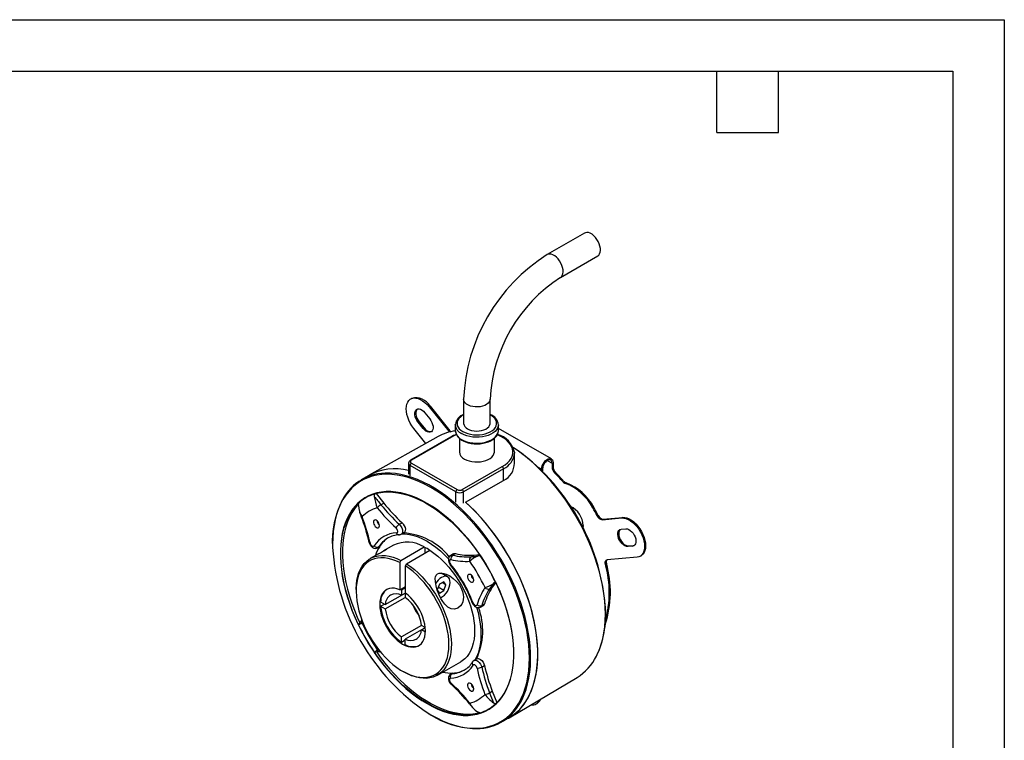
# Model space of a CAD drawing. Header units: millimetres. Extents: x 0 to 419, y 0 to 324.
# Tile 4 of 4: x 236 to 419, y 190 to 324. Entities that reach past the tile are written whole.
import ezdxf

# ---------------------------------------------------------------- set-up
doc = ezdxf.new("R2010")
doc.units = ezdxf.units.MM
doc.header["$LTSCALE"] = 1.5
doc.layers.add('TEXT', color=140, linetype='Continuous', lineweight=25)

msp = doc.modelspace()

# ---------------------------------------------------------------- linework, layer by layer
at = {"color": 7, "linetype": 'Continuous'}
for p, q in [((0.003705, 323.854011), (419.103705, 323.854011)), ((419.103705, 323.854011), (419.103705, 0.004011))]:
    msp.add_line(p, q, dxfattribs=at)
for p, q in [((341.169644, 284.225707), (334.241221, 280.226013)), ((336.695423, 275.97475), (343.623846, 279.974443)), ((309.074638, 253.531055), (308.897861, 253.429004)), ((318.72914, 253.358416), (318.72914, 248.883558)), ((323.637944, 248.883558), (323.637944, 253.358416)), ((311.52814, 250.861843), (312.446699, 249.719165)), ((312.488689, 252.079032), (312.311912, 251.976981)), ((312.311912, 251.976981), (315.973164, 247.422419)), ((312.488689, 252.079032), (316.149941, 247.52447)), ((310.290703, 249.101192), (310.46748, 249.203243)), ((311.209262, 247.958514), (310.290703, 249.101192)), ((310.46748, 249.203243), (311.386038, 248.060565)), ((317.183542, 248.624306), (317.18383, 248.652042)), ((317.183542, 248.624306), (317.183542, 247.535449)), ((325.183542, 248.624306), (325.182553, 248.572972)), ((325.183542, 247.535449), (325.183542, 248.624306)), ((311.725974, 245.163001), (309.483485, 247.952637)), ((311.386038, 248.060565), (311.209262, 247.958514)), ((315.973164, 247.422419), (316.149941, 247.52447)), ((317.183542, 247.535449), (317.185411, 247.464863)), ((335.014956, 242.288833), (325.183542, 247.964388)), ((313.975002, 246.423159), (301.210169, 239.270868)), ((316.299564, 246.338366), (308.874942, 242.052223)), ((316.458301, 246.322647), (309.03368, 242.036504)), ((317.933542, 246.104511), (317.933542, 243.594823)), ((324.433542, 243.594823), (324.433542, 246.107076)), ((328.176392, 243.518165), (328.183542, 243.335572)), ((328.183542, 241.492511), (328.183542, 243.335572)), ((308.51628, 241.498653), (308.51628, 239.444581)), ((309.03368, 241.479306), (317.518961, 236.580857)), ((334.264874, 242.010353), (335.148901, 241.500015)), ((335.148901, 241.500015), (335.148901, 240.735617)), ((335.325677, 241.602066), (335.325677, 240.837668)), ((317.294454, 236.192001), (308.809173, 241.090449)), ((308.809173, 239.179398), (308.809173, 241.090449)), ((318.484162, 236.580857), (325.908783, 240.867)), ((326.133289, 240.478143), (318.708668, 236.192001)), ((326.133289, 238.280597), (326.133289, 240.478143)), ((332.586421, 240.734181), (333.204357, 240.377453)), ((333.204357, 240.128551), (333.204357, 240.377453)), ((333.381134, 240.479504), (333.381134, 239.949933)), ((335.325677, 240.837668), (335.148901, 240.735617)), ((335.786834, 239.805893), (335.610057, 239.703842)), ((301.017605, 239.159703), (299.709239, 238.381858)), ((319.062221, 234.28736), (326.133289, 238.280597)), ((337.118574, 238.079808), (337.29535, 238.181859)), ((337.788229, 237.838508), (337.611453, 237.736457)), ((302.516428, 235.838405), (303.883941, 234.087479)), ((317.294454, 234.280949), (317.294454, 236.192001)), ((318.708668, 234.078818), (318.708668, 236.192001)), ((299.210029, 233.629845), (299.257036, 234.104191)), ((302.115583, 235.754931), (302.150874, 235.328072)), ((303.363149, 233.786832), (303.883941, 234.087479)), ((302.697574, 233.198387), (302.691368, 233.20603)), ((342.699153, 233.203717), (342.87593, 233.305768)), ((299.879406, 231.582191), (299.88266, 231.573665)), ((306.781491, 230.144173), (307.302283, 230.44482)), ((343.538034, 231.680864), (343.714811, 231.782915)), ((344.425143, 230.997441), (348.086395, 231.324812)), ((344.601919, 231.099492), (344.425143, 230.997441)), ((344.601919, 231.099492), (348.263171, 231.426863)), ((348.263171, 231.426863), (348.086395, 231.324812)), ((307.143656, 228.301158), (307.664448, 228.601805)), ((347.951608, 229.222617), (348.870167, 229.30475)), ((302.946007, 225.934299), (302.797852, 225.796722)), ((302.800973, 225.793375), (303.088141, 225.959153)), ((302.946007, 225.934299), (303.145587, 226.049514)), ((304.113877, 225.349666), (303.867314, 225.178389)), ((305.687523, 226.268378), (304.2883, 225.460623)), ((307.085107, 223.442495), (311.406687, 225.93729)), ((308.145764, 222.830191), (312.467344, 225.324986)), ((311.406687, 225.918868), (311.406687, 225.93729)), ((311.602176, 224.825535), (311.602176, 225.817097)), ((349.189045, 226.033252), (349.365821, 226.135303)), ((350.107603, 226.115385), (349.189045, 226.033252)), ((349.365821, 226.135303), (350.28438, 226.217436)), ((350.107603, 226.115385), (350.28438, 226.217436)), ((350.28438, 226.217436), (350.447728, 226.253259)), ((302.953158, 224.689862), (301.365943, 223.773583)), ((306.860601, 223.053159), (306.860599, 217.985339)), ((307.085107, 223.442495), (306.860601, 223.053159)), ((316.852724, 224.682933), (316.331932, 224.382286)), ((316.69338, 224.422163), (317.214172, 224.72281)), ((319.885477, 223.280083), (319.879515, 223.279633)), ((320.111721, 224.11809), (320.632513, 224.418737)), ((320.632513, 224.418737), (321.663163, 224.548386)), ((321.324142, 224.259452), (321.758448, 224.415347)), ((350.914822, 224.034835), (345.368286, 223.538891)), ((351.500446, 224.215628), (351.677222, 224.317679)), ((307.921258, 222.440854), (308.145764, 222.830191)), ((307.921259, 217.373033), (307.921258, 222.440854)), ((345.223716, 222.875679), (345.04694, 222.773628)), ((315.037616, 219.4946), (314.22112, 219.023247)), ((315.754278, 220.390993), (314.549753, 221.086351)), ((315.445864, 218.913736), (315.037616, 219.4946)), ((324.616995, 219.464198), (324.264953, 219.165779)), ((298.776601, 218.050523), (298.776601, 217.791313)), ((306.860599, 217.985339), (307.006977, 218.069841)), ((307.006977, 218.069841), (307.921259, 218.597645)), ((307.183754, 217.989175), (307.921259, 218.414928)), ((307.183754, 217.989175), (307.183754, 216.972204)), ((307.890861, 217.580971), (307.921259, 217.59852)), ((307.890861, 217.580971), (307.890861, 216.563999)), ((314.22112, 219.023247), (313.812871, 217.971029)), ((313.839929, 217.932531), (314.22112, 217.390165)), ((315.037616, 217.861519), (314.002278, 218.459206)), ((314.22112, 217.390165), (315.037616, 217.861519)), ((315.445864, 218.913736), (314.738643, 219.322007)), ((315.037616, 217.861519), (315.445864, 218.913736)), ((322.693925, 218.404481), (322.697441, 218.409618)), ((323.536312, 218.186523), (324.057104, 218.487169)), ((324.683311, 219.31334), (324.057104, 218.487169)), ((303.309424, 215.751845), (304.190099, 215.243442)), ((304.190099, 215.243442), (307.890861, 217.379846)), ((304.190099, 214.426901), (307.891405, 216.563619)), ((307.183754, 216.972204), (307.890861, 217.380408)), ((303.309424, 214.935304), (304.016645, 215.343575)), ((303.309424, 214.935304), (304.190099, 214.426901)), ((321.87486, 214.780195), (322.395652, 215.080842)), ((322.090731, 215.073626), (322.611523, 215.374273)), ((299.222702, 211.470879), (299.209919, 211.489326)), ((299.882921, 211.732204), (299.879405, 211.727067)), ((300.022426, 211.959116), (299.882892, 211.73224)), ((310.885117, 211.378491), (307.183754, 209.241739)), ((310.884457, 210.561702), (307.890861, 208.833535)), ((311.604015, 210.96348), (310.884515, 211.378838)), ((310.884515, 210.562297), (311.591737, 210.970568)), ((311.628507, 210.1328), (310.884515, 210.562297)), ((307.183754, 208.224768), (307.183754, 209.241739)), ((307.890861, 208.632972), (307.183754, 208.224768)), ((307.890861, 207.816563), (307.890861, 208.833535)), ((302.691369, 206.856602), (302.697331, 206.857052)), ((302.697344, 206.85702), (302.95451, 206.86421)), ((302.15073, 206.395652), (302.141068, 206.416142)), ((303.178471, 206.477565), (303.282213, 206.482664)), ((321.19469, 205.162376), (320.673898, 204.861729)), ((313.864928, 202.122361), (318.186507, 204.617156)), ((322.090743, 203.627774), (322.611535, 203.92842)), ((307.389529, 202.871667), (307.613999, 202.742041)), ((316.620305, 202.520834), (316.331216, 202.353946)), ((316.527651, 202.410203), (316.72723, 202.525417)), ((327.207343, 194.237562), (339.784527, 201.714906)), ((322.69744, 198.554494), (322.694186, 198.56302)), ((323.536312, 198.845889), (324.057104, 199.146536)), ((324.057104, 199.146536), (324.89504, 197.073566)), ((319.83666, 196.792038), (320.373724, 196.126511)), ((319.879272, 196.938298), (319.885478, 196.930655)), ((324.264843, 197.025259), (324.616995, 196.781343)), ((332.198991, 196.800044), (332.375767, 196.902095)), ((321.758448, 195.130602), (321.323998, 195.327033)), ((325.686892, 193.382366), (327.014779, 194.126397))]:
    msp.add_line(p, q)
at = {"flags": 128}
for points in [[(343.623846, 279.974443), (343.810461, 280.121451), (343.975434, 280.356176), (344.083348, 280.653931), (344.130304, 281.003953), (344.114604, 281.393592), (344.036817, 281.808765), (343.899753, 282.234467), (343.708367, 282.655311), (343.469575, 283.056088), (343.192008, 283.422312), (342.885699, 283.740746), (342.561717, 283.999883), (342.231773, 284.190356), (341.907792, 284.30528), (341.601482, 284.340503), (341.323915, 284.294751), (341.169644, 284.225707)], [(336.696112, 275.975147), (336.882038, 276.121757), (337.04701, 276.356483), (337.154925, 276.654238), (337.20188, 277.00426), (337.186181, 277.393898), (337.108394, 277.809071), (336.97133, 278.234773), (336.779944, 278.655617), (336.541152, 279.056394), (336.263585, 279.422618), (335.957276, 279.741053), (335.633294, 280.00019), (335.30335, 280.190662), (334.979368, 280.305587), (334.673059, 280.340809), (334.395492, 280.295057), (334.241323, 280.226072)], [(309.483485, 247.952637), (309.134203, 248.429264), (308.824315, 248.940193), (308.560742, 249.47401), (308.349374, 250.01879), (308.19493, 250.562365), (308.100862, 251.092592), (308.069271, 251.597625), (308.100862, 252.066184), (308.19493, 252.487802), (308.349374, 252.853061), (308.560742, 253.1538), (308.824315, 253.383303), (309.134203, 253.536443), (309.483485, 253.609797), (309.864358, 253.601729), (310.268314, 253.512419), (310.68633, 253.34386), (311.109067, 253.099819), (311.527083, 252.785747), (311.931039, 252.40866), (312.311912, 251.976981)], [(323.637943, 253.357602), (323.603961, 253.123453), (323.483193, 252.863262), (323.27931, 252.620968), (322.99968, 252.405327), (322.65441, 252.224133), (322.255979, 252.083935), (321.818788, 251.9898), (321.358637, 251.94513), (320.892157, 251.951541), (320.43621, 252.008799), (320.007272, 252.114837), (319.620848, 252.26582), (319.290904, 252.456293), (319.029365, 252.67937), (318.845683, 252.926991), (318.746498, 253.190204), (318.72914, 253.358284)], [(310.290703, 249.101192), (310.067751, 249.419912), (309.887003, 249.766793), (309.757524, 250.124441), (309.685806, 250.474923), (309.675445, 250.800663), (309.726961, 251.085327), (309.83777, 251.314642), (310.002316, 251.477109), (310.212349, 251.56458), (310.457335, 251.57267), (310.724991, 251.500973), (311.001895, 251.353084), (311.274162, 251.136419), (311.52814, 250.861843)], [(310.127356, 251.540377), (310.014546, 251.416693), (309.903737, 251.187378), (309.852221, 250.902714), (309.862582, 250.576974), (309.934301, 250.226492), (310.06378, 249.868844), (310.244527, 249.521963), (310.46748, 249.203243)], [(318.72914, 250.468391), (318.481795, 250.328089), (318.131488, 250.073075), (317.852719, 249.79018), (317.652021, 249.486034), (317.534099, 249.167766), (317.501717, 248.842837), (317.555634, 248.518863), (317.694586, 248.203437), (317.915317, 247.903952), (318.212651, 247.627428), (318.579621, 247.380347)], [(318.579621, 247.380347), (319.007625, 247.1685), (319.48663, 246.996852), (320.005409, 246.869427), (320.551803, 246.789212), (321.113004, 246.758086), (321.675858, 246.77678), (322.227174, 246.844855), (322.754027, 246.960715), (323.244069, 247.121645), (323.685814, 247.323873), (324.068909, 247.562658), (324.384372, 247.832404), (324.624811, 248.126789), (324.78459, 248.438911), (324.859963, 248.761456), (324.849163, 249.086863), (324.752445, 249.407504), (324.572075, 249.715864), (324.31228, 250.004716), (323.97915, 250.267289), (323.637944, 250.468391)], [(312.446699, 249.719165), (312.669651, 249.400445), (312.850398, 249.053564), (312.979878, 248.695916), (313.051596, 248.345434), (313.061957, 248.019694), (313.010441, 247.73503), (312.899632, 247.505715), (312.735086, 247.343248), (312.525053, 247.255777), (312.280067, 247.247687), (312.012411, 247.319384), (311.735506, 247.467273), (311.463239, 247.683937), (311.209262, 247.958514)], [(319.448018, 247.881661), (319.807831, 247.710157), (320.217366, 247.581062), (320.661821, 247.499043), (321.125133, 247.467063), (321.590555, 247.48628), (322.041267, 247.555998), (322.460979, 247.673697), (322.834521, 247.835124), (323.148392, 248.034444), (323.391248, 248.264453), (323.554312, 248.516838), (323.63169, 248.782478), (323.637944, 248.883558)], [(316.11055, 247.272803), (316.083405, 247.299245), (315.973164, 247.422419)], [(316.149941, 247.52447), (316.260181, 247.401296), (316.33927, 247.328104)], [(317.387799, 246.769808), (317.038818, 246.620883), (316.458301, 246.322647)], [(325.182553, 248.572972), (325.158391, 248.365764), (325.047245, 248.026654), (324.849791, 247.700895), (324.570439, 247.395764), (324.215429, 247.118076), (323.792691, 246.874035), (323.31167, 246.669093), (322.78311, 246.507826), (322.218818, 246.393838), (321.6314, 246.329675), (321.033977, 246.31677), (320.439895, 246.355412), (319.862426, 246.444737), (319.314467, 246.582751), (318.808261, 246.766369), (318.355115, 246.99149)], [(318.355115, 245.902633), (318.808261, 245.677512), (319.314467, 245.493893), (319.862426, 245.35588), (320.439895, 245.266555), (321.033977, 245.227913), (321.6314, 245.240818), (322.218818, 245.304981), (322.78311, 245.418969), (323.31167, 245.580235), (323.792691, 245.785178), (324.215429, 246.029219), (324.570439, 246.306907), (324.849791, 246.612038), (325.047245, 246.937797), (325.158391, 247.276906), (325.183542, 247.535449)], [(318.420884, 245.757267), (318.644801, 245.637496), (319.10302, 245.441713), (319.600801, 245.287391), (320.128353, 245.176777), (320.675579, 245.111434), (321.232205, 245.092264), (321.78787, 245.11952), (322.33217, 245.192796), (322.854979, 245.311064), (323.346646, 245.472774), (323.797998, 245.675966), (324.20028, 245.918349), (324.5449, 246.197174), (324.82258, 246.507912), (325.024719, 246.843356), (325.14533, 247.192857), (325.182138, 247.53208)], [(325.908783, 240.867), (326.425399, 241.202125), (326.871129, 241.569608), (327.239944, 241.964478), (327.526856, 242.381396), (327.727985, 242.814723), (327.840613, 243.2586), (327.863215, 243.707024), (327.795486, 244.153931), (327.638341, 244.593276), (327.393907, 245.019119), (327.065488, 245.425701), (326.657525, 245.807524), (326.175537, 246.159423), (325.62604, 246.476641), (325.016466, 246.754887), (324.989399, 246.76577)], [(318.885445, 242.26816), (319.295042, 242.067892), (319.756153, 241.909276), (320.256199, 241.796636), (320.781541, 241.733046), (321.317848, 241.720241), (321.850492, 241.758569), (322.364943, 241.846986), (322.847168, 241.983079), (323.284014, 242.163136), (323.663565, 242.382246), (323.975467, 242.634432), (324.211213, 242.912815), (324.364372, 243.209801), (324.430766, 243.51729), (324.433542, 243.594823)], [(343.369474, 205.639936), (343.543526, 205.990783), (343.935517, 206.903897), (344.269473, 207.874905), (344.544265, 208.900522), (344.758962, 209.977278), (344.912838, 211.101529), (345.005372, 212.269472), (345.036252, 213.477153), (345.005372, 214.720488), (344.912838, 215.995268), (344.758962, 217.297181), (344.544265, 218.621821), (344.269473, 219.964706), (343.935517, 221.321291), (343.543526, 222.686988), (343.094827, 224.057174), (342.590937, 225.427214), (342.033563, 226.792471), (341.42459, 228.148326), (340.766078, 229.490192), (340.060255, 230.813527), (339.309511, 232.113855), (338.516385, 233.386774), (337.683561, 234.627979), (336.813856, 235.833268), (335.910215, 236.998565), (334.975694, 238.119925), (334.013455, 239.193555), (333.026755, 240.215822), (332.018932, 241.183266), (330.993396, 242.092614), (329.953617, 242.94079), (328.903114, 243.724923), (327.988049, 244.349795)], [(333.204357, 240.377453), (333.235178, 240.688362), (333.325849, 241.016788), (333.471102, 241.343642), (333.662494, 241.64993), (333.888902, 241.917851), (334.137169, 242.131835), (334.392866, 242.279446), (334.641133, 242.352105), (334.867541, 242.345589), (335.058933, 242.260277), (335.204185, 242.101128), (335.294857, 241.87739), (335.325677, 241.602066)], [(335.148901, 241.500015), (335.113097, 241.766903), (335.008587, 241.970833), (334.843838, 242.095281), (334.632196, 242.130167), (334.390807, 242.072663), (334.139228, 241.92743), (333.897839, 241.706231), (333.686197, 241.426989), (333.521447, 241.112325), (333.416937, 240.787731), (333.381134, 240.479504)], [(329.280094, 197.059859), (329.584164, 197.635119), (329.985833, 198.534542), (330.330394, 199.491777), (330.616701, 200.503643), (330.843804, 201.566779), (331.010948, 202.677654), (331.117578, 203.832577), (331.16334, 205.027712), (331.148082, 206.259089), (331.071854, 207.522617), (330.93491, 208.814099), (330.737704, 210.129244), (330.480893, 211.463685), (330.165328, 212.812988), (329.792058, 214.17267), (329.362324, 215.538216), (328.877552, 216.905088), (328.339353, 218.268747), (327.749515, 219.624662), (327.109997, 220.968329), (326.422923, 222.295285), (325.690577, 223.601121), (324.91539, 224.8815), (324.099939, 226.132169), (323.246931, 227.348972), (322.3592, 228.527868), (321.439696, 229.664941), (320.491472, 230.756413), (319.517679, 231.798659), (318.521552, 232.788216), (317.506399, 233.721797), (316.475593, 234.596301), (315.432558, 235.408822), (314.380759, 236.156663), (313.32369, 236.837338), (312.264862, 237.448586), (311.207793, 237.988377), (310.155993, 238.454918), (309.112958, 238.846659), (308.082152, 239.162298), (307.067, 239.400788), (306.070872, 239.561335), (305.097079, 239.643407), (304.798914, 239.65289)], [(312.128318, 195.075239), (312.661428, 194.7585), (313.723982, 194.180802), (314.782942, 193.676463), (315.834723, 193.247189), (316.875766, 192.894434), (317.902549, 192.619389), (318.911599, 192.422987), (319.899499, 192.305891), (320.862908, 192.268499), (321.798566, 192.310936), (322.703307, 192.433058), (323.574069, 192.634453), (324.407907, 192.91444), (325.201998, 193.27207), (325.953655, 193.706134), (326.660336, 194.215162), (327.31965, 194.797434), (327.929364, 195.450977), (328.487416, 196.173582), (328.991919, 196.962802), (329.441164, 197.815968), (329.833631, 198.730192), (330.167994, 199.702381), (330.44312, 200.729246), (330.658078, 201.807312), (330.812141, 202.932931), (330.904788, 204.102294), (330.935705, 205.311445), (330.904788, 206.556292), (330.812141, 207.832623), (330.658078, 209.13612), (330.44312, 210.462371), (330.167994, 211.80689), (329.833631, 213.165126), (329.441164, 214.532484), (328.991919, 215.904337), (328.487416, 217.276043), (327.929364, 218.642961), (327.31965, 220.000466), (326.660336, 221.343964), (325.953655, 222.668909), (325.201998, 223.970818), (324.407907, 225.245286), (323.574069, 226.488001), (322.703307, 227.694757), (321.798566, 228.861471), (320.862908, 229.984195), (319.899499, 231.059131), (318.911599, 232.082641), (317.902549, 233.051263), (316.875766, 233.961717), (315.834723, 234.810925), (314.782942, 235.596011), (313.723982, 236.314321), (312.661428, 236.963423), (311.598873, 237.54112), (310.539913, 238.045459), (309.488133, 238.474733), (308.447089, 238.827489), (307.420306, 239.102533), (306.411256, 239.298935), (305.423356, 239.416031), (304.459947, 239.453424), (303.524289, 239.410987), (302.619548, 239.288864), (301.748786, 239.087469), (300.914948, 238.807483), (300.120857, 238.449852), (299.3692, 238.015789), (298.662519, 237.50676), (298.003206, 236.924489), (297.393491, 236.270945), (296.835439, 235.548341), (296.330937, 234.75912), (295.881691, 233.905955), (295.489224, 232.99173), (295.154861, 232.019541), (294.879735, 230.992676), (294.664777, 229.91461), (294.510714, 228.788991), (294.418067, 227.619628), (294.38715, 226.410477), (294.393497, 225.850662)], [(311.937015, 196.849879), (312.92821, 196.312939), (313.915645, 195.848566), (314.895574, 195.458519), (315.86428, 195.14428), (316.818089, 194.90704), (317.753382, 194.747698), (318.666612, 194.666861), (319.554314, 194.664833), (320.413121, 194.741624), (321.239775, 194.89694), (322.031141, 195.130195), (322.784216, 195.440501), (323.496144, 195.826683), (324.164225, 196.287276), (324.785923, 196.820532), (325.358881, 197.424429), (325.880925, 198.096675), (326.350076, 198.834721), (326.764552, 199.635767), (327.122783, 200.496774), (327.423409, 201.414477), (327.66529, 202.385393), (327.847508, 203.405841), (327.969372, 204.471949), (328.03042, 205.579673), (328.03042, 206.724811), (327.969372, 207.90302), (327.847508, 209.109829), (327.66529, 210.340661), (327.423409, 211.590847), (327.122783, 212.855645), (326.764552, 214.130257), (326.350076, 215.409847), (325.880925, 216.689563), (325.358881, 217.964548), (324.785923, 219.229968), (324.164225, 220.481022), (323.496144, 221.712964), (322.784216, 222.921121), (322.031141, 224.10091), (321.239775, 225.247855), (320.413121, 226.357607), (319.554314, 227.425955), (318.666612, 228.448846), (317.753382, 229.422401), (316.818089, 230.342926), (315.86428, 231.206931), (314.895574, 232.011136), (313.915645, 232.752491), (312.92821, 233.428185), (311.937015, 234.035654), (310.945821, 234.572594), (309.958386, 235.036968), (308.978457, 235.427015), (308.00975, 235.741254), (307.055942, 235.978494), (306.120648, 236.137835), (305.207419, 236.218673), (304.319717, 236.2207), (303.46091, 236.14391), (302.634255, 235.988593), (301.84289, 235.755339), (301.089814, 235.445032), (300.377886, 235.05885), (299.709806, 234.598257), (299.088107, 234.065001), (298.515149, 233.461105), (297.993105, 232.788859), (297.523955, 232.050813), (297.109478, 231.249767), (296.751247, 230.388759), (296.450621, 229.471057), (296.208741, 228.50014), (296.026523, 227.479692), (295.904659, 226.413584), (295.843611, 225.30586), (295.843611, 224.160722), (295.904659, 222.982514), (296.026523, 221.775705), (296.208741, 220.544873), (296.450621, 219.294687), (296.751247, 218.029889), (297.109478, 216.755277), (297.523955, 215.475686), (297.993105, 214.195971), (298.515149, 212.920985), (299.088107, 211.655565), (299.709806, 210.404512), (300.377886, 209.17257), (301.089814, 207.964413), (301.84289, 206.784624), (302.634255, 205.637678), (303.46091, 204.527927), (304.319717, 203.459579), (305.207419, 202.436688), (306.120648, 201.463133), (307.055942, 200.542607), (308.00975, 199.678603), (308.978457, 198.874398), (309.958386, 198.133042), (310.945821, 197.457348), (311.937015, 196.849879)], [(302.115583, 235.754931), (302.930263, 235.967176), (303.780414, 236.098591), (304.662688, 236.148659), (305.573609, 236.117183), (306.50959, 236.004288), (307.466946, 235.810417), (308.441906, 235.536334), (309.43063, 235.183119), (310.429225, 234.752162), (311.433758, 234.245161), (312.440273, 233.664112), (313.444806, 233.011304), (314.4434, 232.289308), (315.432125, 231.500967), (316.407084, 230.649385), (317.36444, 229.737916), (318.300422, 228.770151), (319.211343, 227.749899), (320.093616, 226.68118), (320.943767, 225.568201), (321.758448, 224.415347)], [(299.175689, 211.590621), (298.665963, 212.703318), (298.127154, 213.996088), (297.642731, 215.294557), (297.214601, 216.593609), (296.844452, 217.888128), (296.53374, 219.173018), (296.283689, 220.443216), (296.095284, 221.693722), (295.969267, 222.919611), (295.906134, 224.116054), (295.906134, 225.27834), (295.969267, 226.401892), (296.095284, 227.482285), (296.283689, 228.515263), (296.53374, 229.496759), (296.844452, 230.422908), (297.214601, 231.290062), (297.642731, 232.094807), (298.127154, 232.833972), (298.665963, 233.504647), (299.257036, 234.104191)], [(327.014779, 194.126397), (327.390429, 194.349498), (328.100967, 194.847061), (328.765037, 195.417212), (329.380433, 196.058058), (329.94511, 196.76747), (330.457192, 197.543092), (330.914979, 198.382346), (331.31695, 199.282445), (331.661769, 200.240398), (331.948292, 201.253025), (332.175565, 202.31696), (332.342835, 203.42867), (332.449545, 204.584461), (332.495341, 205.780494), (332.480072, 207.012796), (332.403787, 208.277273), (332.26674, 209.569726), (332.069386, 210.885859), (331.812382, 212.221303), (331.49658, 213.571619), (331.12303, 214.932324), (330.692972, 216.298895), (330.207836, 217.666795), (329.669232, 219.031478), (329.078951, 220.388412), (328.438952, 221.733089), (327.751363, 223.061042), (327.018466, 224.36786), (326.242697, 225.649201), (325.426632, 226.900809), (324.572984, 228.118527), (323.684586, 229.298309), (322.76439, 230.436236), (321.815454, 231.528528), (320.84093, 232.571557), (319.844054, 233.561858), (319.061008, 234.288452)], [(327.014779, 194.126397), (327.074145, 194.159968), (327.807646, 194.628842), (328.495154, 195.171835), (329.13436, 195.787122), (329.723116, 196.472638), (330.259446, 197.226081), (330.741549, 198.044919), (331.167804, 198.926404), (331.536782, 199.867575), (331.847243, 200.86527), (332.098143, 201.91614), (332.288641, 203.016654), (332.418097, 204.163118), (332.486076, 205.351681), (332.492349, 206.578351), (332.436896, 207.839009), (332.319902, 209.12942), (332.141762, 210.445252), (331.903072, 211.782085), (331.604635, 213.13543), (331.247453, 214.500741), (330.832725, 215.873433), (330.361844, 217.248897), (329.836392, 218.622513), (329.258133, 219.989668), (328.62901, 221.34577), (327.951134, 222.686265), (327.226783, 224.006652), (326.45839, 225.302496), (325.648534, 226.569444), (324.799936, 227.803243), (323.915445, 228.999749), (322.998033, 230.154942), (322.050779, 231.264945), (321.076866, 232.326028), (320.079564, 233.334629), (319.062221, 234.28736)], [(299.216274, 233.937344), (298.987175, 233.690079), (298.448366, 233.019404), (297.963943, 232.280239), (297.535814, 231.475494), (297.165664, 230.60834), (296.854952, 229.682191), (296.604902, 228.700695), (296.416497, 227.667717), (296.29048, 226.587324), (296.227347, 225.463773), (296.227347, 224.301486), (296.29048, 223.105043), (296.416497, 221.879155), (296.604902, 220.628648), (296.854952, 219.35845), (297.165664, 218.07356), (297.535814, 216.779041), (297.963943, 215.479989), (298.448366, 214.181521), (298.987175, 212.88875), (299.45466, 211.864801)], [(299.416873, 232.419325), (299.718249, 231.659274), (299.737115, 231.609842)], [(299.88264, 231.573663), (299.766389, 231.584341), (299.747194, 231.615182)], [(303.109403, 229.894167), (303.078466, 230.126116), (302.989007, 230.36865), (302.85072, 230.595485), (302.67859, 230.782041), (302.491272, 230.908102), (302.309063, 230.960006), (302.151709, 230.93213), (302.036261, 230.827494), (301.97523, 230.657436), (301.97523, 230.440386), (302.036261, 230.199865), (302.151709, 229.961935), (302.309063, 229.752381), (302.491272, 229.593912), (302.67859, 229.503699), (302.85072, 229.491519), (302.989007, 229.558691), (303.078466, 229.697937), (303.109403, 229.894167)], [(307.302283, 230.44482), (307.419277, 230.325965), (307.528483, 230.192725), (307.714549, 229.894199), (307.84483, 229.57442), (307.908153, 229.259432), (307.898378, 228.976932), (307.815829, 228.751779), (307.668087, 228.603931), (307.664005, 228.60274)], [(348.086395, 231.324812), (348.467268, 231.316744), (348.871224, 231.227433), (349.28924, 231.058874), (349.711977, 230.814833), (350.129992, 230.500761), (350.533949, 230.123674), (350.914822, 229.691996), (351.264104, 229.215369), (351.573992, 228.70444), (351.837564, 228.170623), (352.048933, 227.625842), (352.203376, 227.082267), (352.297444, 226.552041), (352.329035, 226.047007), (352.297444, 225.578448), (352.203376, 225.15683), (352.048933, 224.791572), (351.837564, 224.490832), (351.573992, 224.261329), (351.264104, 224.10819), (350.914822, 224.034835)], [(348.263171, 231.426863), (348.644044, 231.418795), (349.048001, 231.329484), (349.466016, 231.160925), (349.888753, 230.916884), (350.306769, 230.602812), (350.710725, 230.225725), (351.091598, 229.794047), (351.44088, 229.31742), (351.750769, 228.806491), (352.014341, 228.272674), (352.22571, 227.727893), (352.380153, 227.184318), (352.474221, 226.654092), (352.505812, 226.149058), (352.474221, 225.680499), (352.380153, 225.258881), (352.22571, 224.893623), (352.014341, 224.592883), (351.750769, 224.36338), (351.677222, 224.317679)], [(306.27806, 228.564738), (306.343878, 228.576522), (306.433519, 228.641002), (306.484197, 228.752594), (306.492038, 228.900415), (306.479118, 228.983975), (306.420205, 229.159411), (306.324011, 229.325528), (306.185542, 229.479833)], [(306.781491, 230.144173), (307.033411, 229.856833), (307.234594, 229.509067), (307.360056, 229.135517), (307.387361, 228.958786), (307.370566, 228.641944), (307.263224, 228.405508), (307.136315, 228.313563)], [(340.893697, 229.915623), (340.860587, 229.52213), (340.853037, 229.482305)], [(349.189045, 226.033252), (348.935067, 226.051912), (348.6628, 226.1496), (348.385896, 226.321418), (348.11824, 226.55875), (347.873253, 226.849695), (347.663221, 227.179665), (347.498675, 227.532113), (347.387865, 227.889365), (347.33635, 228.233509), (347.346711, 228.547286), (347.418429, 228.814963), (347.547908, 229.023118), (347.728655, 229.161312), (347.951608, 229.222617)], [(347.78826, 229.186794), (347.724685, 229.125169), (347.595206, 228.917014), (347.523487, 228.649337), (347.513126, 228.33556), (347.564642, 227.991416), (347.675451, 227.634164), (347.839998, 227.281716), (348.05003, 226.951746), (348.295017, 226.660801), (348.562673, 226.423469), (348.839577, 226.251651), (349.111844, 226.153963), (349.365821, 226.135303)], [(348.870167, 229.30475), (349.124144, 229.28609), (349.396411, 229.188402), (349.673315, 229.016584), (349.940971, 228.779252), (350.185958, 228.488307), (350.39599, 228.158337), (350.560537, 227.805889), (350.671346, 227.448637), (350.722862, 227.104493), (350.712501, 226.790716), (350.640782, 226.523038), (350.511303, 226.314884), (350.330556, 226.176689), (350.107603, 226.115385)], [(301.191734, 226.787755), (301.259416, 226.576326), (301.389901, 226.312995), (301.5782, 226.064666), (301.82101, 225.857493), (302.060138, 225.736928), (302.30213, 225.683814), (302.544751, 225.697029), (302.76524, 225.773859), (302.797435, 225.797342)], [(301.362476, 226.680483), (301.233112, 226.733752), (301.203183, 226.795057)], [(301.362476, 226.680483), (301.390481, 226.579526), (301.4695, 226.406977), (301.579005, 226.254584), (301.707857, 226.137783), (301.784502, 226.092475), (301.914632, 226.056787), (302.026032, 226.079464), (302.107076, 226.157507)], [(304.658627, 227.589738), (304.658051, 227.589406), (304.604062, 227.557749)], [(307.253726, 228.364699), (307.893514, 228.353392), (308.668167, 228.257456), (309.465408, 228.072972), (310.279727, 227.801214), (311.105498, 227.444061), (311.937015, 227.00398), (312.768532, 226.484012), (313.594303, 225.88775), (314.408623, 225.219315), (315.205863, 224.483324), (315.920816, 223.749497)], [(304.401203, 225.518571), (304.236243, 225.428901), (304.113877, 225.349666)], [(312.467344, 225.324986), (313.199475, 224.816075), (313.922855, 224.242184), (314.632468, 223.607292), (315.323395, 222.9158), (315.990846, 222.172501), (316.630194, 221.382549), (317.237006, 220.55142), (317.807077, 219.684876), (318.336455, 218.788923), (318.821468, 217.869773), (319.258756, 216.933798), (319.645286, 215.987487), (319.978378, 215.037399), (320.255725, 214.090122), (320.475403, 213.152222), (320.635889, 212.230201), (320.73607, 211.330451), (320.775253, 210.459209), (320.753165, 209.622515), (320.66996, 208.82617), (320.526214, 208.075694), (320.322924, 207.376289), (320.061499, 206.732806), (319.743752, 206.149703), (319.371885, 205.631024), (318.948477, 205.180364), (318.476461, 204.800847), (318.186507, 204.617156)], [(298.776601, 218.050523), (298.777198, 218.168826), (298.816381, 218.994829), (298.916562, 219.778912), (299.077048, 220.51564), (299.296726, 221.199906), (299.574073, 221.826965), (299.907165, 222.392472), (300.293695, 222.892505), (300.730983, 223.323599), (301.215996, 223.682764), (301.745374, 223.96751), (302.315445, 224.175865), (302.922258, 224.306383), (303.561606, 224.358159), (304.229057, 224.330835), (304.919983, 224.2246), (305.629596, 224.040191), (306.352976, 223.778886), (307.085107, 223.442495)], [(306.860601, 223.053159), (306.137822, 223.383467), (305.423961, 223.638591), (304.724097, 223.816715), (304.043211, 223.916571), (303.386149, 223.937448), (302.757586, 223.879199), (302.161995, 223.742237), (301.603615, 223.527538), (301.086419, 223.236629), (300.614089, 222.87158), (300.189984, 222.434989), (299.817124, 221.929964), (299.498161, 221.360097), (299.235365, 220.729445), (299.030608, 220.042495), (298.885344, 219.304136), (298.80061, 218.519622), (298.777006, 217.694536), (298.814703, 216.83475), (298.91343, 215.946382), (299.072486, 215.035754), (299.290738, 214.109346), (299.566634, 213.173751), (299.89821, 212.235628), (300.283107, 211.301651), (300.718585, 210.378468), (301.201546, 209.472648), (301.728552, 208.590637), (302.295854, 207.738712), (302.899414, 206.922935), (303.534936, 206.149112), (304.1979, 205.42275), (304.883585, 204.749017), (305.587114, 204.132708), (306.30348, 203.578209), (307.027584, 203.089466), (307.754274, 202.669957), (308.478378, 202.322667), (309.194743, 202.050068), (309.898272, 201.8541), (310.583958, 201.736156), (311.246921, 201.697078), (311.882444, 201.737141), (312.486004, 201.856063), (313.053305, 202.052995), (313.580312, 202.326538), (314.063273, 202.674743), (314.498751, 203.095134), (314.883648, 203.584718), (315.215224, 204.140012), (315.49112, 204.757064), (315.709372, 205.431483), (315.868428, 206.158469), (315.967156, 206.932849), (316.004852, 207.749112), (315.981248, 208.601449), (315.896514, 209.483796), (315.751251, 210.389872), (315.546493, 211.313231), (315.283698, 212.2473), (314.964735, 213.185433), (314.591874, 214.120954), (314.16777, 215.047206), (313.695439, 215.957596), (313.178244, 216.845647), (312.619864, 217.705038), (312.024273, 218.529654), (311.39571, 219.313627), (310.738648, 220.051377), (310.057762, 220.737655), (309.357898, 221.367577), (308.644037, 221.93666), (307.921258, 222.440854)], [(316.339636, 224.375281), (316.195078, 224.283392), (316.039603, 224.098938), (315.942241, 223.885195), (315.899349, 223.654574), (315.909773, 223.395158), (315.977773, 223.124585), (316.104929, 222.85269), (316.255305, 222.636515)], [(316.382107, 223.589934), (316.308689, 223.599982), (316.198772, 223.572188), (316.121547, 223.490316), (316.084815, 223.362727), (316.083889, 223.27485), (316.118009, 223.104883), (316.193309, 222.932759), (316.301474, 222.77665)], [(316.334533, 224.381812), (316.55871, 224.438871), (316.69338, 224.422163)], [(316.857838, 224.673337), (316.988125, 224.731862), (317.214172, 224.72281)], [(345.04694, 222.773628), (345.021091, 222.922921), (345.015155, 223.063822), (345.0293, 223.19233), (345.063125, 223.30479), (345.115668, 223.398009), (345.185436, 223.469337), (345.270448, 223.516747), (345.368286, 223.538891)], [(308.145764, 222.830191), (308.877896, 222.32128), (309.601275, 221.747389), (310.310888, 221.112497), (311.001815, 220.421005), (311.669266, 219.677706), (312.308614, 218.887754), (312.915427, 218.056625), (313.485498, 217.190081), (314.014875, 216.294128), (314.499888, 215.374978), (314.937176, 214.439003), (315.323706, 213.492692), (315.656799, 212.542605), (315.934145, 211.595327), (316.153823, 210.657427), (316.314309, 209.735406), (316.41449, 208.835656), (316.453673, 207.964414), (316.431585, 207.12772), (316.34838, 206.331375), (316.204634, 205.580899), (316.001344, 204.881495), (315.739919, 204.238011), (315.422172, 203.654908), (315.050305, 203.136229), (314.626897, 202.685569), (314.154882, 202.306053), (313.637532, 202.000311), (313.078435, 201.770463), (312.481466, 201.618102), (311.850763, 201.544285), (311.1907, 201.549523), (310.505851, 201.63378), (309.800964, 201.796473), (309.080927, 202.036472), (308.35073, 202.352114), (307.615435, 202.741212), (307.613999, 202.742041)], [(316.301474, 222.77665), (316.29294, 222.76404), (316.263462, 222.712352), (316.251602, 222.645596), (316.261761, 222.640382)], [(314.512096, 216.387422), (314.141108, 217.147451), (313.842079, 217.925131), (313.612518, 218.715068), (313.478409, 219.486604), (313.471748, 220.116078), (313.52844, 220.41402), (313.645084, 220.682983), (313.8739, 220.928169), (314.203236, 221.069268), (314.676239, 221.092586), (315.077368, 221.021442), (315.473996, 220.893452), (316.170526, 220.555341), (316.814502, 220.112927), (317.430328, 219.547166), (317.954448, 218.893535), (318.296556, 218.301141), (318.544211, 217.663857), (318.659537, 217.136831), (318.694367, 216.602082), (318.550944, 215.732074), (318.381927, 215.338614), (318.15449, 214.994807), (317.626319, 214.548533), (317.038658, 214.372204), (316.427689, 214.449494), (315.816078, 214.773506), (315.213601, 215.347019), (314.840647, 215.84424), (314.512096, 216.387422)], [(316.220359, 219.360843), (316.189789, 219.701618), (316.099252, 219.994002), (315.952229, 220.226757), (315.754369, 220.390941), (315.513276, 220.480242), (315.238215, 220.49123), (314.939756, 220.423481), (314.629369, 220.2796), (314.318982, 220.065116), (314.020523, 219.788271), (313.745462, 219.459705), (313.534557, 219.14342)], [(320.609403, 219.791632), (320.578466, 220.023582), (320.489007, 220.266115), (320.35072, 220.49295), (320.17859, 220.679506), (319.991272, 220.805567), (319.809063, 220.857471), (319.651709, 220.829595), (319.536261, 220.724959), (319.47523, 220.554901), (319.47523, 220.337852), (319.536261, 220.09733), (319.651709, 219.8594), (319.809063, 219.649847), (319.991272, 219.491377), (320.17859, 219.401164), (320.35072, 219.388984), (320.489007, 219.456156), (320.578466, 219.595402), (320.609403, 219.791632)], [(324.616995, 219.464198), (325.208068, 218.182216), (325.746877, 216.889445), (326.2313, 215.590977), (326.659429, 214.291925), (327.029579, 212.997405), (327.340291, 211.712516), (327.590342, 210.442317), (327.778746, 209.191811), (327.904763, 207.965923), (327.967896, 206.769479), (327.967896, 205.607193), (327.904763, 204.483642), (327.778746, 203.403249), (327.590342, 202.370271), (327.340291, 201.388774), (327.029579, 200.462626), (326.659429, 199.595471), (326.2313, 198.790727), (325.746877, 198.051562), (325.208068, 197.380887), (324.616995, 196.781343)], [(306.860599, 217.985339), (306.357823, 218.166542), (305.870067, 218.269988), (305.404423, 218.294174), (304.967661, 218.238747), (304.56613, 218.104514), (304.205669, 217.893426), (303.891518, 217.608552), (303.628245, 217.254034), (303.419677, 216.835026), (303.268847, 216.35762), (303.177947, 215.828758), (303.1483, 215.256127), (303.180336, 214.648055), (303.273589, 214.01338), (303.426704, 213.361331), (303.637454, 212.701389), (303.902776, 212.043147), (304.218812, 211.396176), (304.580967, 210.769882), (304.983976, 210.17337), (305.421979, 209.615315), (305.888609, 209.103828), (306.377081, 208.646346), (306.880293, 208.249521), (307.390929, 207.919122), (307.901565, 207.659953), (308.404777, 207.475782), (308.893249, 207.369286), (309.359879, 207.342014), (309.797882, 207.394362), (310.200891, 207.525569), (310.563046, 207.733727), (310.879082, 208.015811), (311.144404, 208.367719), (311.355154, 208.784335), (311.508269, 209.259601), (311.601522, 209.786607), (311.633558, 210.357692), (311.603911, 210.964553), (311.513011, 211.598366), (311.362181, 212.249916), (311.153613, 212.909731), (310.89034, 213.568218), (310.576189, 214.215803), (310.215728, 214.843071), (309.814197, 215.440901), (309.377435, 216.000603), (308.911791, 216.514039), (308.424035, 216.973743), (307.921259, 217.373033)], [(307.890861, 217.580971), (307.912998, 217.565987), (307.921259, 217.56036)], [(320.323269, 215.584096), (320.437837, 215.347921), (320.605117, 215.107417), (320.834615, 214.889142), (321.070347, 214.750724), (321.314402, 214.679346), (321.554784, 214.674442), (321.78789, 214.736758), (321.870845, 214.788589)], [(320.47125, 215.552964), (320.4526, 215.551885), (320.396269, 215.553066), (320.332057, 215.577382), (320.332535, 215.588986)], [(320.47125, 215.552964), (320.514733, 215.45131), (320.614545, 215.291093), (320.736663, 215.161851), (320.868804, 215.076379), (320.932487, 215.053848), (321.055434, 215.050064), (321.151721, 215.105099), (321.217381, 215.228901)], [(321.121674, 214.741899), (321.400102, 213.754588), (321.638898, 212.69611), (321.810655, 211.65661), (321.914187, 210.643273), (321.948777, 209.6631), (321.914187, 208.722863), (321.810655, 207.829061), (321.638898, 206.987868), (321.400102, 206.205098), (321.095916, 205.486159), (320.78589, 204.92638)], [(322.090731, 215.073626), (321.965079, 214.850943), (321.866723, 214.795)], [(299.807096, 212.35286), (299.542732, 211.970675), (299.212964, 211.551898)], [(299.802094, 212.338246), (299.796671, 212.333067), (299.736268, 212.145544), (299.766544, 211.934562), (299.882892, 211.73224)], [(302.697344, 206.85702), (302.814486, 206.655095), (302.982153, 206.523374), (303.174818, 206.481909), (303.177451, 206.48268)], [(321.758448, 195.130602), (320.943767, 194.918358), (320.093616, 194.786943), (319.211343, 194.736875), (318.300421, 194.76835), (317.36444, 194.881246), (316.407084, 195.075117), (315.432124, 195.3492), (314.4434, 195.702415), (313.444805, 196.133372), (312.440273, 196.640373), (311.433758, 197.221422), (310.429225, 197.874229), (309.43063, 198.596226), (308.441906, 199.384567), (307.466946, 200.236149), (306.50959, 201.147617), (305.573609, 202.115383), (304.662688, 203.135634), (303.780414, 204.204354), (302.930263, 205.317332), (302.202616, 206.342647)], [(302.600911, 206.416029), (303.251476, 205.502765), (304.101627, 204.389786), (304.9839, 203.321067), (305.894821, 202.300815), (306.830803, 201.333049), (307.788159, 200.421581), (308.763118, 199.569999), (309.751843, 198.781658), (310.750438, 198.059662), (311.75497, 197.406854), (312.761485, 196.825805), (313.766018, 196.318804), (314.764613, 195.887847), (315.753337, 195.534632), (316.728297, 195.260549), (317.685653, 195.066678), (318.621634, 194.953782), (319.532555, 194.922307), (320.414829, 194.972375), (321.26498, 195.10379), (321.611177, 195.183009)], [(320.67702, 204.858382), (320.690351, 204.870762), (320.92606, 204.918363), (321.20301, 204.842166), (321.367258, 204.745051), (321.640516, 204.497309), (321.872048, 204.175392), (322.037899, 203.813761), (322.090743, 203.627774)], [(321.195111, 205.161708), (321.200348, 205.165586), (321.40225, 205.219619), (321.638511, 205.178515), (321.88805, 205.045698), (322.12916, 204.833326), (322.340932, 204.560581), (322.506369, 204.250163), (322.611535, 203.92842)], [(318.816245, 203.065366), (318.816821, 203.065698), (318.87081, 203.097355)], [(321.21437, 203.456203), (321.186365, 203.557159), (321.107346, 203.729708), (320.997841, 203.882101), (320.868989, 203.998903), (320.792344, 204.04421), (320.662214, 204.079898), (320.550814, 204.057221), (320.46977, 203.979178)], [(316.332282, 202.350026), (316.162624, 202.225171), (316.014163, 202.027662), (315.930433, 201.816559), (315.896864, 201.575565), (315.918193, 201.317029), (315.998203, 201.04257), (316.136193, 200.773808), (316.321123, 200.536724), (316.395404, 200.463631)], [(316.298789, 201.571947), (316.232968, 201.560163), (316.143327, 201.495683), (316.092649, 201.384091), (316.084808, 201.23627), (316.097728, 201.15271), (316.156641, 200.977274), (316.252835, 200.811157), (316.391305, 200.656852)], [(316.338557, 202.341541), (316.398925, 202.385278), (316.527651, 202.410203)], [(316.40497, 200.467435), (316.369257, 200.521543), (316.39131, 200.656846)], [(320.609403, 199.583278), (320.578466, 199.815227), (320.489007, 200.057761), (320.35072, 200.284596), (320.17859, 200.471152), (319.991272, 200.597213), (319.809063, 200.649117), (319.651709, 200.621241), (319.536261, 200.516605), (319.47523, 200.346547), (319.47523, 200.129497), (319.536261, 199.888976), (319.651709, 199.651046), (319.809063, 199.441492), (319.991272, 199.283023), (320.17859, 199.19281), (320.35072, 199.18063), (320.489007, 199.247802), (320.578466, 199.387048), (320.609403, 199.583278)], [(319.847619, 196.80015), (319.830566, 196.832021), (319.879256, 196.938274)], [(312.160124, 195.039267), (312.520219, 194.816595), (312.6956, 194.714384)]]:
    msp.add_lwpolyline(points, dxfattribs=at)
for centre, radius, start, end in [((352.070615, 252.020394), 33.368312, 122.29788313, 177.70190405), ((352.092486, 252.007779), 28.486579, 122.71784166, 177.28241084), ((309.854313, 250.624624), 3.009192, 28.90258067, 105.01654408), ((319.48628, 248.376527), 2.312768, 109.10947398, 173.05411364), ((322.965861, 248.446349), 2.213382, 3.0715994, 72.32333641), ((319.153944, 248.801383), 1.978343, 185.13528106, 246.1848599), ((319.93992, 248.993461), 1.215758, 185.18655141, 246.13358955), ((312.58086, 248.74201), 1.375487, 209.69749911, 278.61176403), ((318.355463, 238.537239), 9.020874, 97.4576041, 119.05124499), ((319.680483, 240.498156), 6.748234, 110.14557825, 120.06670781), ((319.172205, 247.733438), 2.004865, 187.69859192, 245.94872874), ((319.413413, 247.764965), 2.239635, 187.98303436, 243.69396201), ((323.936549, 242.645652), 4.322458, 11.86310827, 75.52223475), ((316.365294, 246.192814), 0.159709, 54.38380786, 114.29121684), ((319.571117, 243.764976), 1.646391, 185.93204217, 245.38809879), ((324.587981, 243.751187), 3.619502, 295.27348716, 353.40637188), ((305.223325, 211.571919), 39.948148, 4.51269651, 55.31886731), ((309.01753, 241.549497), 0.50412, 186.13127308, 245.58719396), ((309.142819, 241.494274), 0.618922, 115.6461282, 179.959832), ((309.296604, 241.068268), 0.487936, 122.60547834, 177.39452151), ((309.139417, 241.757905), 0.29799, 110.7834208, 249.21657921), ((308.941538, 241.915349), 0.152212, 52.74616252, 115.96084467), ((324.547262, 241.533167), 3.61866, 295.9949148, 359.3634752), ((304.41976, 230.443312), 9.21738, 87.64249289, 152.4961313), ((306.034793, 230.073514), 10.379355, 76.16780757, 118.90649209), ((306.035417, 230.068803), 10.383781, 76.17736263, 118.89693703), ((325.645858, 240.455962), 0.487936, 2.60547849, 57.39452166), ((336.709882, 240.814359), 1.562966, 182.88776967, 225.27717042), ((336.886658, 240.91641), 1.562966, 182.88776967, 225.27717042), ((312.17646, 216.424451), 33.03125, 40.96531983, 44.81085906), ((312.353237, 216.526502), 33.03125, 40.96531983, 44.81085906), ((337.952096, 238.750887), 1.070097, 218.83795086, 251.43806022), ((338.128873, 238.852938), 1.070097, 218.83795086, 251.43806022), ((334.249447, 228.841154), 9.509442, 27.30719798, 69.29576816), ((334.426224, 228.943205), 9.509442, 27.30719798, 69.29576816), ((317.781886, 236.16982), 0.487936, 122.60547834, 177.39452151), ((318.001561, 237.556712), 1.537022, 242.60967224, 297.39032776), ((318.001561, 237.512272), 1.049017, 242.60967224, 297.39032776), ((318.221237, 236.16982), 0.487936, 2.60547849, 57.39452166), ((311.549598, 226.876582), 17.201318, 153.15015511, 183.03297326), ((304.412445, 228.477102), 7.631669, 107.51555077, 132.49520012), ((344.066646, 267.049898), 52.566208, 217.11840994, 219.25583577), ((309.468166, 236.061967), 7.354003, 185.72738449, 202.85195432), ((331.460507, 256.540613), 35.561358, 219.15284815, 227.20797398), ((302.64015, 233.617913), 3.430142, 179.80069202, 216.40438316), ((304.593326, 226.665832), 6.81114, 106.21498242, 133.7957552), ((304.497175, 231.833529), 2.258629, 120.1380859, 142.82175095), ((331.129154, 256.368828), 36.677268, 219.17845102, 227.14961147), ((331.073313, 256.365337), 35.744119, 219.17347497, 227.18734716), ((336.901907, 229.830024), 3.992708, 1.22844823, 65.56288856), ((305.255427, 211.584932), 43.236611, 27.69661414, 30.00073373), ((305.432203, 211.686983), 43.236611, 27.69661414, 30.00073373), ((267.418631, 219.202435), 34.615703, 12.66526758, 21.00462039), ((265.596234, 218.53371), 36.682394, 12.83176477, 20.82302498), ((303.879468, 230.997956), 1.268751, 187.7148818, 232.27974167), ((344.557257, 232.086391), 1.096935, 201.69654132, 263.08254797), ((344.734033, 232.188442), 1.096935, 201.69654132, 263.08254797), ((306.474584, 223.407098), 5.161382, 92.18210564, 147.7996028), ((307.538574, 228.865543), 1.485957, 120.62996465, 155.58136662), ((306.7459, 228.678829), 0.48155, 193.70503864, 278.92924566), ((306.756895, 216.628244), 11.94992, 38.88776394, 86.07469206), ((307.228859, 223.218581), 5.071286, 121.17007074, 147.62157751), ((307.387936, 223.374237), 5.015439, 120.2907695, 147.7639762), ((306.950005, 223.598469), 4.59567, 91.94951773, 120.57732411), ((308.241624, 220.825988), 6.011908, 58.23303635, 115.14055532), ((306.785478, 228.8165), 0.623764, 273.43822091, 304.92553269), ((334.260799, 228.327124), 39.944143, 183.55451053, 236.35223376), ((302.667441, 226.575475), 0.699075, 216.71877238, 293.48309585), ((309.03493, 222.30678), 6.977996, 147.56365486, 162.87191855), ((296.571751, 237.57781), 14.38464, 296.34297513, 302.98602351), ((306.066983, 215.44442), 11.756977, 57.0171249, 62.98824798), ((317.140525, 223.780595), 0.782016, 124.87479322, 194.11135355), ((319.173826, 235.19454), 11.935753, 256.47356284, 273.38947084), ((319.422062, 235.731304), 11.633674, 256.43488034, 273.39855831), ((319.933243, 235.9239), 11.526394, 256.35534708, 273.47809156), ((320.521195, 223.553307), 0.697602, 125.94248534, 203.09519185), ((322.956995, 220.314475), 4.26955, 112.48499937, 136.00504538), ((291.202067, 203.472731), 34.857843, 25.37295248, 34.62704969), ((319.239975, 236.864784), 12.776469, 273.91236545, 279.38835489), ((289.362103, 202.410542), 39.162924, 25.81419307, 34.18580724), ((345.899492, 223.112823), 0.716177, 144.2665187, 199.33702017), ((297.337033, 207.014363), 24.535724, 20.32932417, 39.6706674), ((296.846071, 206.730963), 25.21858, 20.47639782, 39.51383393), ((326.67065, 217.556846), 19.300421, 341.92280492, 15.99665358), ((325.362977, 217.409047), 20.40189, 344.94143676, 15.24489819), ((312.866299, 219.473558), 3.355954, 297.85035074, 358.07526903), ((321.379468, 220.895421), 1.268751, 187.7148818, 232.27974167), ((306.154331, 215.766103), 2.844943, 126.42085388, 180.28714301), ((305.10313, 213.663589), 4.799968, 64.3122717, 66.63187008), ((332.658398, 211.838744), 11.933088, 146.61859759, 163.493718), ((333.253404, 211.781953), 11.637885, 146.61097858, 163.57015156), ((333.861263, 212.042167), 11.732842, 146.68010494, 163.50102519), ((323.250823, 218.819979), 0.694818, 216.73022255, 294.26038499), ((321.739091, 222.399064), 4.10294, 283.50772939, 307.99717307), ((334.029176, 211.139745), 12.639512, 140.58034729, 146.11555486), ((306.170767, 215.269969), 1.980845, 59.24343896, 180.7673128), ((303.437571, 210.536117), 7.494474, 6.45631196, 53.54368819), ((312.676928, 215.869944), 9.414016, 185.69781206, 234.30218809), ((311.637043, 215.269622), 7.494474, 186.45631196, 233.54368818), ((316.795095, 218.247277), 8.132119, 201.20851878, 218.78610469), ((309.841471, 210.387371), 12.439693, 334.90687651, 20.14955927), ((321.764676, 215.773426), 0.772031, 224.85443031, 294.98197632), ((322.192951, 215.47199), 0.429826, 297.28042919, 346.8593474), ((327.152221, 213.332732), 17.964342, 334.8414772, 4.08398098), ((300.147976, 209.909247), 1.837553, 98.4042888, 120.69666447), ((333.427421, 227.838991), 37.923516, 205.57269966, 214.40066173), ((331.37478, 226.663954), 34.857843, 205.37295258, 214.62704976), ((308.903848, 210.53577), 1.980845, 239.24343896, 0.7673128), ((288.003018, 221.402489), 20.671973, 313.38668188, 315.27921254), ((309.324443, 210.259227), 2.832272, 239.59162665, 293.70250165), ((303.83827, 195.926545), 10.575796, 93.50222339, 98.88880418), ((321.069058, 204.143005), 0.815013, 118.71867789, 144.87922001), ((334.710963, 209.948553), 9.671297, 301.64133049, 333.54430803), ((316.102263, 206.729587), 5.161382, 272.18213925, 327.79960377), ((316.317694, 207.468421), 5.062573, 272.37687628, 299.57312172), ((316.517273, 207.583635), 5.062573, 272.37687628, 299.57312172), ((316.712478, 206.834207), 4.309005, 299.93411202, 328.99333663), ((320.809772, 204.333062), 0.490749, 145.65547751, 226.14608947), ((356.980612, 211.602975), 36.682394, 192.83176477, 200.82302498), ((321.391606, 204.874897), 1.429724, 262.87898331, 299.27495154), ((356.942282, 211.553995), 35.741499, 192.81273337, 200.82752646), ((357.553189, 211.881883), 35.835412, 192.82325255, 200.81700728), ((316.429877, 209.501279), 6.982197, 257.01750764, 272.44081599), ((316.944572, 201.846005), 0.701529, 126.46299895, 202.99541223), ((291.447712, 173.767875), 36.677242, 39.17844814, 47.14961351), ((292.124778, 174.257178), 35.718298, 39.11638036, 47.1896991), ((321.379468, 200.687067), 1.268751, 187.7148818, 232.27974167), ((317.98352, 203.470853), 6.81114, 286.21498189, 313.7957552), ((322.406905, 200.813254), 2.268498, 277.27592385, 299.85887786), ((328.331098, 202.760881), 7.030775, 216.74696497, 234.66535734), ((373.225252, 217.672982), 53.136147, 200.75165186, 202.86626429), ((331.451705, 198.096305), 1.485367, 261.33647406, 340.1278965), ((331.580105, 198.217847), 1.537622, 301.1622096, 340.21733274), ((322.970336, 198.25089), 3.355498, 203.1695862, 240.61740699), ((321.135743, 201.470922), 9.262178, 265.83716153, 331.55957536), ((319.461585, 202.408431), 7.631669, 287.51555045, 312.49520057), ((321.61121, 209.133766), 16.953073, 238.27119417, 265.88340357)]:
    msp.add_arc(centre, radius, start, end)
at = {"layer": 'TEXT'}
for p, q in [((9.525, 314.325), (409.575, 314.325)), ((365.76, 302.895), (365.76, 314.325)), ((377.19, 302.895), (377.19, 314.325)), ((409.575, 314.325), (409.575, 9.525)), ((365.76, 302.895), (377.19, 302.895))]:
    msp.add_line(p, q, dxfattribs=at)

doc.saveas('drawing.dxf')
